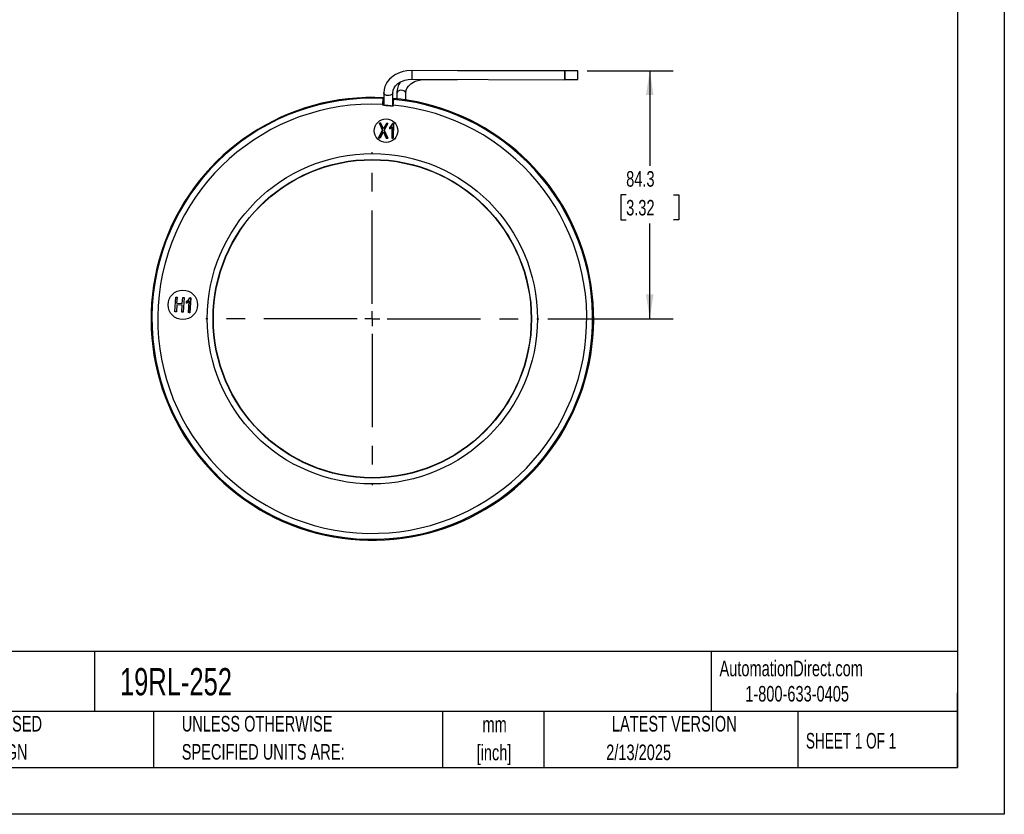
# Model space of a CAD drawing. Header units: millimetres. Extents: x 0 to 699, y 0 to 540.
# Tile 2 of 3: x 364 to 699, y 0 to 270. Entities that reach past the tile are written whole.
import ezdxf

# ---------------------------------------------------------------- set-up
doc = ezdxf.new("R2010")
doc.units = ezdxf.units.MM
doc.header["$LTSCALE"] = 2.5
doc.linetypes.add('CENTERX2', pattern=[20.32, 12.7, -2.54, 2.54, -2.54])
doc.layers.add('CENTER', color=40, linetype='CENTERX2')
doc.layers.add('DIMENSIONS', color=140, linetype='Continuous', lineweight=25)
doc.layers.add('TEXT', color=140, linetype='Continuous', lineweight=25)
doc.styles.add('SLDTEXTSTYLE0', font='TXT', dxfattribs={"width": 0.7})
doc.styles.add('SLDTEXTSTYLE1', font='TXT', dxfattribs={"width": 0.65})
doc.dimstyles.new('SLDDIMSTYLE2', dxfattribs={"dimtxt": 5.39502, "dimasz": 8.255, "dimexe": 0, "dimexo": 0.0625, "dimgap": 1.348755, "dimtad": 0, "dimtih": 1, "dimtoh": 1, "dimrnd": 1e-09, "dimzin": 12, "dimdsep": 46, "dimtxsty": 'SLDTEXTSTYLE0', "dimsah": 1, "dimcen": 0.09, "dimadec": 0, "dimazin": 3, "dimtfac": 1, "dimtofl": 0, "dimtmove": 0, "dimatfit": 3, "dimfxl": 0, "dimfrac": 2, "dimtolj": 1, "dimtzin": 12, "dimarcsym": 0})

# ---------------------------------------------------------------- blocks, each defined once
blk = doc.blocks.new('SW_NOTE_0_1')
at = {"layer": 'TEXT', "color": 0, "linetype": 'CENTERX2', "lineweight": 18, "char_height": 5.292, "attachment_point": 2, "style": 'SLDTEXTSTYLE0'}
for s, insert in [('mm', (7.11, 6.82)), ('[inch]', (6.9, -2.73))]:
    blk.add_mtext(s, dxfattribs=dict(at, insert=insert))
blk = doc.blocks.new('SW_NOTE_0_2')
at = {"layer": 'TEXT', "color": 0, "linetype": 'CENTERX2', "lineweight": 18, "char_height": 5.2917, "attachment_point": 1, "style": 'SLDTEXTSTYLE0'}
for s, insert in [('UNLESS OTHERWISE', (0, 6.82)), ('SPECIFIED UNITS ARE:', (0, -2.73))]:
    blk.add_mtext(s, dxfattribs=dict(at, insert=insert))
blk = doc.blocks.new('SW_NOTE_0_6')
at = {"layer": 'TEXT', "color": 0, "linetype": 'CENTERX2', "lineweight": 18, "char_height": 5.2917, "attachment_point": 1, "style": 'SLDTEXTSTYLE0'}
for s, insert in [('METRIC UNITS USED', (0, 6.82)), ('FOR PART DESIGN', (0, -2.73))]:
    blk.add_mtext(s, dxfattribs=dict(at, insert=insert))
blk = doc.blocks.new('_D_5')
at = {"layer": 'DIMENSIONS'}
for p, q in [((556.76, 252.57), (585.98, 252.57)), ((578.04, 252.57), (578.04, 220.22)), ((570.02, 210.43), (568.21, 210.43)), ((568.21, 210.43), (568.21, 201.86)), ((586.05, 210.43), (587.87, 210.43)), ((587.87, 210.43), (587.87, 201.86)), ((568.21, 201.86), (570.02, 201.86)), ((587.87, 201.86), (586.05, 201.86)), ((578.04, 168.3), (578.04, 200.65)), ((543.46, 168.3), (585.98, 168.3))]:
    blk.add_line(p, q, dxfattribs=at)
for points in [[(578.04, 252.57), (576.77, 244.31), (579.31, 244.31)], [(578.04, 168.3), (579.31, 176.56), (576.77, 176.56)]]:
    blk.add_solid(points, dxfattribs=at)
at = {"layer": 'DIMENSIONS', "char_height": 5.292, "attachment_point": 1, "style": 'SLDTEXTSTYLE0'}
for s, insert in [('84.3', (570.02, 218.46)), ('3.32', (570.02, 208.68))]:
    blk.add_mtext(s, dxfattribs=dict(at, insert=insert))
blk = doc.blocks.new('SW_CENTERMARKSYMBOL_1')
at = {"layer": 'CENTER', "color": 0}
for p, q in [((0, 5.08), (0, 56.54)), ((-5.08, 0), (-56.54, 0)), ((0, 0), (-2.54, 0)), ((0, 0), (0, 2.54)), ((0, 0), (0, -2.54)), ((0, 0), (2.54, 0)), ((5.08, 0), (56.54, 0)), ((0, -5.08), (0, -56.54))]:
    blk.add_line(p, q, dxfattribs=at)

msp = doc.modelspace()

# ---------------------------------------------------------------- linework, layer by layer
at = {"color": 7, "linetype": 'Continuous'}
for p, q in [((698.506, 539.757), (698.506, 0.007)), ((698.506, 0.007), (0.006, 0.007))]:
    msp.add_line(p, q, dxfattribs=at)
for p, q in [((549.176, 252.403), (497.179, 252.636)), ((553.586, 252.567), (512.675, 252.567)), ((497.165, 249.636), (549.163, 249.403)), ((501.586, 249.567), (512.669, 249.567)), ((549.169, 249.567), (553.586, 249.567)), ((487.691, 245.037), (487.705, 240.807)), ((490.705, 240.585), (490.691, 245.046)), ((492.105, 244.931), (492.111, 242.988)), ((495.113, 242.631), (495.105, 244.94)), ((487.311, 241.1), (487.302, 240.859)), ((487.347, 240.842), (487.439, 243.181)), ((487.407, 243.097), (487.439, 243.181)), ((487.439, 243.181), (487.697, 243.167)), ((490.698, 242.949), (490.998, 242.92)), ((490.998, 242.92), (490.789, 240.589)), ((491.019, 242.833), (490.998, 242.92)), ((487.3, 240.799), (487.302, 240.859)), ((487.318, 240.815), (487.3, 240.799)), ((487.302, 240.859), (487.319, 240.858)), ((487.319, 240.858), (487.318, 240.815)), ((487.347, 240.842), (487.318, 240.815)), ((490.705, 240.597), (490.789, 240.589)), ((490.815, 240.559), (490.789, 240.589)), ((490.828, 240.54), (490.813, 240.559)), ((490.815, 240.559), (490.821, 240.632)), ((490.821, 240.632), (490.839, 240.631)), ((490.839, 240.631), (490.828, 240.54)), ((490.839, 240.631), (490.857, 240.84)), ((486.16, 234.735), (486.154, 234.74)), ((486.154, 234.74), (487.276, 232.313)), ((486.708, 234.726), (486.154, 234.74)), ((487.281, 232.313), (486.16, 234.735)), ((486.16, 234.735), (486.705, 234.722)), ((486.705, 234.722), (486.708, 234.726)), ((487.565, 232.804), (486.705, 234.722)), ((488.579, 234.677), (487.565, 232.804)), ((489.077, 234.665), (487.805, 232.337)), ((487.81, 232.337), (489.084, 234.669)), ((488.576, 234.681), (488.579, 234.677)), ((489.084, 234.669), (488.576, 234.681)), ((488.579, 234.677), (489.077, 234.665)), ((489.077, 234.665), (489.084, 234.669)), ((490.724, 234.65), (490.727, 234.645)), ((491.006, 234.643), (490.724, 234.65)), ((491.001, 234.638), (490.727, 234.645)), ((491.001, 234.638), (490.88, 229.619)), ((490.884, 229.615), (491.006, 234.643)), ((491.001, 234.638), (491.006, 234.643)), ((487.276, 232.313), (485.874, 229.736)), ((485.881, 229.741), (487.281, 232.313)), ((487.341, 231.449), (486.43, 229.727)), ((486.433, 229.723), (487.345, 231.447)), ((487.281, 232.313), (487.276, 232.313)), ((487.341, 231.449), (487.514, 231.82)), ((487.345, 231.447), (487.341, 231.449)), ((487.514, 231.82), (488.484, 229.678)), ((487.514, 231.809), (487.514, 231.82)), ((487.565, 232.815), (487.565, 232.804)), ((487.805, 232.337), (489.05, 229.664)), ((487.805, 232.337), (487.81, 232.337)), ((489.057, 229.659), (487.81, 232.337)), ((489.693, 233.417), (489.679, 232.814)), ((489.683, 232.822), (489.679, 232.814)), ((489.683, 232.822), (489.698, 233.415)), ((489.698, 233.415), (489.693, 233.417)), ((490.545, 233.527), (490.451, 229.626)), ((490.455, 229.63), (490.55, 233.54)), ((490.55, 233.54), (490.545, 233.527)), ((485.881, 229.741), (485.874, 229.736)), ((485.874, 229.736), (486.433, 229.723)), ((486.43, 229.727), (485.881, 229.741)), ((486.43, 229.727), (486.433, 229.723)), ((488.484, 229.678), (488.481, 229.673)), ((488.481, 229.673), (489.057, 229.659)), ((489.05, 229.664), (488.484, 229.678)), ((489.05, 229.664), (489.057, 229.659)), ((490.455, 229.63), (490.451, 229.626)), ((490.451, 229.626), (490.884, 229.615)), ((490.88, 229.619), (490.455, 229.63)), ((490.88, 229.619), (490.884, 229.615)), ((416.711, 170.701), (417.049, 175.698)), ((416.716, 170.705), (417.054, 175.693)), ((417.049, 175.698), (417.054, 175.693)), ((417.049, 175.698), (417.52, 175.666)), ((417.054, 175.693), (417.52, 175.662)), ((417.381, 173.614), (417.52, 175.662)), ((417.52, 175.662), (417.52, 175.666)), ((419.205, 173.495), (419.344, 175.543)), ((419.209, 173.49), (419.348, 175.538)), ((419.344, 175.543), (419.348, 175.538)), ((419.344, 175.543), (419.819, 175.511)), ((419.348, 175.538), (419.814, 175.507)), ((419.814, 175.507), (419.477, 170.518)), ((419.819, 175.511), (419.481, 170.513)), ((419.819, 175.511), (419.814, 175.507)), ((420.618, 173.613), (420.658, 174.215)), ((420.623, 173.62), (420.663, 174.212)), ((420.658, 174.215), (420.663, 174.212)), ((421.268, 170.393), (421.531, 174.286)), ((421.273, 170.397), (421.537, 174.299)), ((421.531, 174.286), (421.537, 174.299)), ((422.044, 175.376), (421.705, 170.367)), ((422.048, 175.381), (421.709, 170.363)), ((421.764, 175.395), (421.762, 175.4)), ((421.762, 175.4), (422.048, 175.381)), ((421.764, 175.395), (422.044, 175.376)), ((422.048, 175.381), (422.044, 175.376)), ((416.711, 170.701), (416.716, 170.705)), ((417.186, 170.669), (416.711, 170.701)), ((417.182, 170.673), (416.716, 170.705)), ((417.341, 173.024), (417.182, 170.673)), ((417.186, 170.669), (417.182, 170.673)), ((417.345, 173.019), (417.186, 170.669)), ((419.17, 172.9), (417.341, 173.024)), ((417.341, 173.024), (417.345, 173.019)), ((419.165, 172.896), (417.345, 173.019)), ((417.381, 173.614), (419.209, 173.49)), ((417.382, 173.618), (419.205, 173.495)), ((419.006, 170.546), (419.165, 172.896)), ((419.011, 170.55), (419.17, 172.9)), ((419.165, 172.896), (419.17, 172.9)), ((419.205, 173.495), (419.209, 173.49)), ((420.618, 173.613), (420.623, 173.62)), ((419.006, 170.546), (419.011, 170.55)), ((419.481, 170.513), (419.006, 170.546)), ((419.477, 170.518), (419.011, 170.55)), ((419.481, 170.513), (419.477, 170.518)), ((421.268, 170.393), (421.273, 170.397)), ((421.709, 170.363), (421.268, 170.393)), ((421.705, 170.367), (421.273, 170.397)), ((421.709, 170.363), (421.705, 170.367))]:
    msp.add_line(p, q)
at = {"flags": 128}
for points in [[(497.179, 252.636), (495.53, 252.529), (494.195, 252.267), (493.177, 251.949), (492.455, 251.654), (492.002, 251.435), (491.655, 251.247), (491.268, 251.015), (490.847, 250.733), (490.248, 250.266), (489.606, 249.655), (488.939, 248.845), (488.47, 248.09), (488.071, 247.201), (487.794, 246.179), (487.691, 245.036)], [(549.173, 249.754), (549.168, 249.503), (549.163, 249.404), (549.159, 249.468), (549.156, 249.687), (549.154, 250.038), (549.154, 250.482), (549.156, 250.973), (549.159, 251.455), (549.163, 251.878), (549.168, 252.196), (549.173, 252.373), (549.178, 252.391), (549.181, 252.247), (549.184, 251.958), (549.184, 251.555), (549.184, 251.081), (549.181, 250.588), (549.177, 250.129), (549.173, 249.754)], [(490.691, 245.046), (490.831, 245.997), (491.181, 246.794), (491.636, 247.429), (492.114, 247.913), (492.411, 248.158), (492.749, 248.401), (493.339, 248.749), (493.985, 249.047), (494.832, 249.332), (495.893, 249.551), (497.165, 249.636)], [(495.105, 244.941), (495.246, 245.893), (495.596, 246.693), (496.052, 247.331), (496.525, 247.813), (496.815, 248.056), (497.146, 248.296), (497.732, 248.648), (498.378, 248.952), (499.229, 249.246), (500.3, 249.474), (501.586, 249.567)], [(501.586, 249.567), (501.586, 249.568), (501.588, 249.616)], [(490.691, 245.034), (490.605, 244.722), (490.366, 244.444), (489.999, 244.231), (489.545, 244.105), (489.053, 244.081), (488.575, 244.162), (488.165, 244.337), (487.865, 244.589), (487.71, 244.889), (487.691, 245.037)], [(495.105, 244.936), (495.026, 245.249), (494.792, 245.528), (494.429, 245.743), (493.978, 245.87), (493.486, 245.896), (493.007, 245.818), (492.593, 245.645), (492.288, 245.394), (492.127, 245.094), (492.105, 244.931)], [(489.698, 233.415), (490.333, 233.987), (490.727, 234.645)], [(487.514, 231.809), (487.997, 230.71), (488.481, 229.673)], [(490.55, 233.54), (490.135, 233.129), (489.683, 232.822)], [(421.537, 174.299), (421.096, 173.907), (420.623, 173.62)], [(420.663, 174.212), (421.335, 174.756), (421.764, 175.395)]]:
    msp.add_lwpolyline(points, dxfattribs=at)
for centre, radius in [((488.441, 232.179), 4.004), ((488.441, 232.179), 4), ((483.753, 168.307), 56.103), ((483.751, 168.301), 54.103), ((483.751, 168.301), 53.996), ((419.374, 173.028), 5.004), ((419.374, 173.028), 5)]:
    msp.add_circle(centre, radius)
for centre, radius, start, end in [((554.882, 250.877), 57.73, 178.25414, 181.23192), ((374.722, 251.001), 178.871, 359.65295, 0.50167), ((498.288, 245.017), 6.183, 142.70161, 180.7929), ((546.74, 249.812), 6.85, 357.94973, 0.88131), ((483.775, 168.257), 75.2, 87.01067, 17.99218), ((483.751, 168.301), 74.885, 87.20119, 84.43015), ((483.751, 168.301), 72.886, 87.19991, 84.40464), ((538.143, 239.657), 50.852, 176.12148, 178.37429), ((483.864, 168.396), 75.072, 17.9124, 84.77789), ((420.506, 247.552), 70.671, 354.54956, 356.17076), ((483.751, 168.301), 72.584, 84.40456, 87.19688), ((483.751, 168.301), 72.63, 86.39963, 87.16223), ((507.127, 480.254), 240.231, 265.36806, 266.07606), ((450.135, 217.176), 40.566, 22.67643, 25.63496), ((517.68, 217.699), 33.696, 149.73717, 153.3462), ((488.21, 235.706), 2.727, 302.95308, 337.21521), ((477.321, 236.365), 11.165, 333.86721, 335.91678), ((488.226, 235.465), 3.023, 298.73113, 320.12085), ((419.286, 176.376), 3.067, 295.72649, 317.05197), ((419.283, 176.602), 2.755, 299.95762, 334.13816)]:
    msp.add_arc(centre, radius, start, end)
at = {"layer": 'TEXT'}
for p, q in [((682.625, 523.875), (682.625, 15.875)), ((682.625, 55.315), (15.875, 55.315)), ((389.397, 55.315), (389.397, 34.925)), ((598.938, 55.315), (598.938, 34.925)), ((682.625, 15.875), (682.625, 41.275)), ((682.625, 34.925), (15.875, 34.925)), ((409.45, 34.925), (409.45, 15.875)), ((507.561, 34.925), (507.561, 15.875)), ((542.03, 34.925), (542.03, 15.875)), ((628.372, 34.925), (628.372, 15.875)), ((15.875, 15.875), (682.625, 15.875))]:
    msp.add_line(p, q, dxfattribs=at)

# ---------------------------------------------------------------- block references
at = {"layer": 'CENTER'}
msp.add_blockref('SW_CENTERMARKSYMBOL_1', (483.751, 168.301), dxfattribs=at)
at = {"layer": 'TEXT', "linetype": 'CENTERX2', "lineweight": 18}
for name, p in [('SW_NOTE_0_6', (321.196, 26.589)), ('SW_NOTE_0_2', (419.02, 26.589)), ('SW_NOTE_0_1', (518.215, 26.362))]:
    msp.add_blockref(name, p, dxfattribs=at)

# ---------------------------------------------------------------- texts
for s, insert, char_height, attachment_point, style in [('AutomationDirect.com', (601.737, 52.191), 5.29167, 1, 'SLDTEXTSTYLE0'), ('19RL-252', (398.019, 49.674), 9.2604, 1, 'SLDTEXTSTYLE0'), ('1-800-633-0405', (610.479, 43.593), 5.29167, 1, 'SLDTEXTSTYLE0'), ('LATEST VERSION', (586.38, 33.41), 5.29167, 2, 'SLDTEXTSTYLE0'), ('SHEET 1 OF 1', (631.103, 27.629), 5.29167, 1, 'SLDTEXTSTYLE1'), ('2/13/2025', (574.254, 23.699), 5.2917, 2, 'SLDTEXTSTYLE0')]:
    msp.add_mtext(s, dxfattribs=dict(at, insert=insert, char_height=char_height, attachment_point=attachment_point, style=style))

# ---------------------------------------------------------------- dimensions: what is measured, and where the dimension line sits
at = {"layer": 'DIMENSIONS'}
dim = msp.add_linear_dim(base=(578.038, 168.301), p1=(553.586, 252.567), p2=(540.286, 168.301), angle=90, dimstyle='SLDDIMSTYLE2', dxfattribs=at)
dim.commit()
dim.dimension.update_dxf_attribs({"geometry": '_D_5', "text_midpoint": (578.038, 210.434), "dimtype": 160})

doc.saveas('drawing.dxf')
